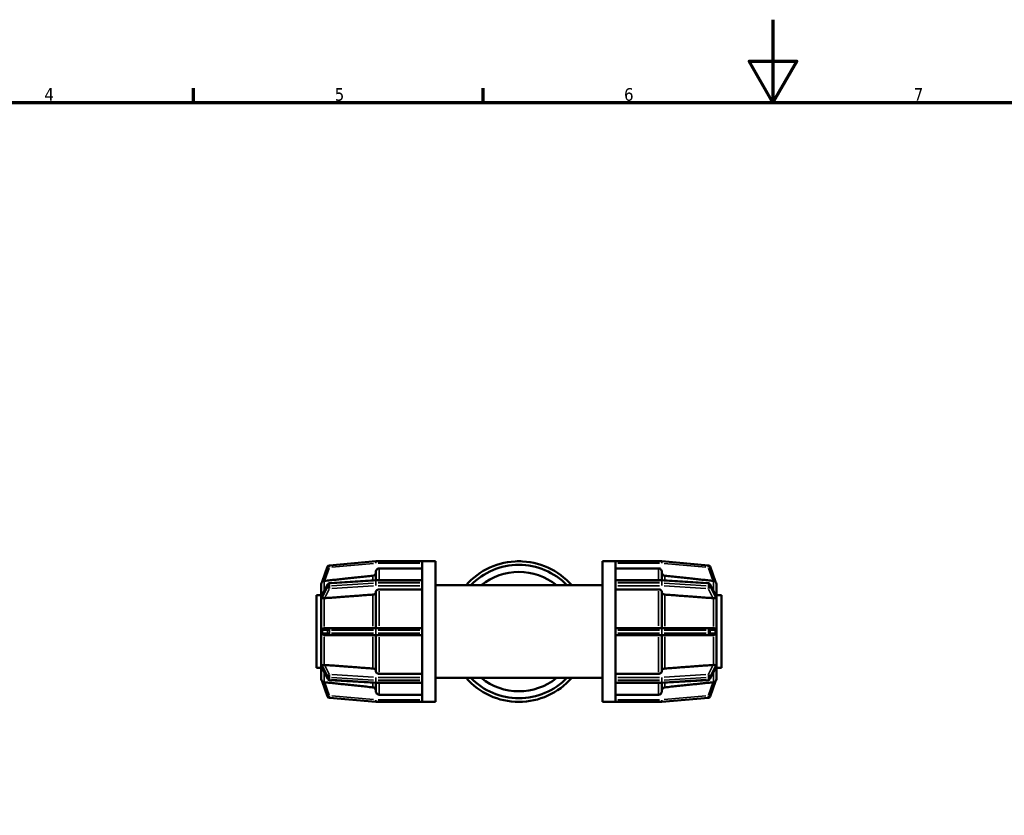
# Model space of a CAD drawing. Header units: millimetres. Extents: x 0 to 903, y -117 to 594.
# Tile 8 of 14: x 238 to 476, y 402 to 594. Entities that reach past the tile are written whole.
import ezdxf

# ---------------------------------------------------------------- set-up
doc = ezdxf.new("R2010")
doc.units = ezdxf.units.MM
for name, color, linetype, lineweight in [('Border (ANSI)', 7, 'Continuous', 70), ('Visible (ANSI)', 7, 'Continuous', 50), ('Visible Narrow (ANSI)', 7, 'Continuous', 35)]:
    doc.layers.add(name, color=color, linetype=linetype, lineweight=lineweight)
doc.styles.add('Note Text (ANSI)', font='tahoma.ttf')

# ---------------------------------------------------------------- blocks, each defined once
blk = doc.blocks.new('Borders Default Border')
at = {"layer": 'Border (ANSI)'}
for p, q in [((280.33, 574), (280.33, 577.45)), ((350.42, 574), (350.42, 577.45))]:
    blk.add_line(p, q, dxfattribs=at)
at = {"layer": 'Border (ANSI)', "flags": 128}
for points in [[(420.5, 594), (420.5, 574), (414.73, 584), (426.27, 584), (420.5, 574)], [(20, 20), (20, 574), (821, 574), (821, 20), (20, 20)]]:
    blk.add_lwpolyline(points, dxfattribs=at)
at = {"layer": 'Border (ANSI)', "char_height": 3.05, "attachment_point": 7, "style": 'Note Text (ANSI)'}
for s, insert in [('4', (244.23, 574.4)), ('5', (314.48, 574.34)), ('6', (384.49, 574.34)), ('7', (454.6, 574.4))]:
    blk.add_mtext(s, dxfattribs=dict(at, insert=insert))

msp = doc.modelspace()

# ---------------------------------------------------------------- linework, layer by layer
at = {"layer": 'Visible (ANSI)'}
for p, q in [((324.41, 462.98), (313.172, 461.997)), ((335.631, 462.982), (324.452, 462.982)), ((335.631, 462.982), (335.631, 462.977)), ((338.831, 462.982), (335.631, 462.982)), ((335.631, 462.977), (335.631, 458.313)), ((338.831, 462.982), (338.831, 428.982)), ((359.031, 462.982), (358.661, 462.982)), ((359.401, 462.982), (359.031, 462.982)), ((379.231, 428.982), (379.231, 462.982)), ((379.231, 462.982), (382.431, 462.982)), ((382.431, 462.977), (382.431, 462.982)), ((393.61, 462.982), (382.431, 462.982)), ((382.431, 458.313), (382.431, 462.977)), ((404.89, 461.997), (393.652, 462.98)), ((312.763, 461.683), (311.415, 457.979)), ((324.431, 458.405), (324.431, 460.457)), ((335.631, 461.259), (325.231, 461.259)), ((392.831, 461.259), (382.431, 461.259)), ((393.631, 460.457), (393.631, 458.405)), ((406.648, 457.979), (405.299, 461.683)), ((311.232, 457.477), (311.231, 457.475)), ((311.231, 457.475), (311.232, 457.475)), ((311.231, 454.71), (311.231, 457.475)), ((311.457, 454.866), (312.787, 457.45)), ((313.184, 457.709), (324.423, 458.404)), ((324.452, 458.405), (335.631, 458.405)), ((335.631, 458.313), (335.631, 458.265)), ((335.631, 458.265), (335.631, 458.003)), ((335.631, 458.003), (335.631, 457.742)), ((335.631, 457.742), (335.631, 457.685)), ((335.631, 457.685), (335.631, 446.427)), ((347.01, 458.003), (346.749, 457.742)), ((347.272, 458.265), (347.01, 458.003)), ((371.052, 458.003), (370.79, 458.265)), ((371.314, 457.742), (371.052, 458.003)), ((382.431, 458.405), (393.61, 458.405)), ((382.431, 458.265), (382.431, 458.313)), ((382.431, 458.003), (382.431, 458.265)), ((382.431, 457.742), (382.431, 458.003)), ((382.431, 457.685), (382.431, 457.742)), ((382.431, 446.427), (382.431, 457.685)), ((393.64, 458.404), (404.878, 457.709)), ((405.275, 457.45), (406.605, 454.866)), ((406.831, 457.475), (406.831, 457.477)), ((406.831, 457.475), (406.831, 457.475)), ((406.831, 457.475), (406.831, 454.71)), ((324.431, 446.832), (324.431, 455.617)), ((335.631, 456.183), (325.231, 456.183)), ((338.831, 457.182), (379.231, 457.182)), ((392.831, 456.183), (382.431, 456.183)), ((393.631, 455.617), (393.631, 446.832)), ((310.031, 454.782), (310.031, 437.182)), ((311.231, 454.782), (310.031, 454.782)), ((311.231, 454.71), (311.232, 454.711)), ((311.231, 454.109), (311.231, 454.71)), ((311.231, 453.508), (311.231, 454.109)), ((311.232, 453.509), (311.231, 453.508)), ((311.231, 453.508), (311.232, 453.508)), ((311.231, 446.832), (311.231, 453.508)), ((406.831, 454.782), (408.031, 454.782)), ((406.831, 454.711), (406.831, 454.71)), ((406.831, 454.71), (406.831, 454.109)), ((406.831, 454.109), (406.831, 453.508)), ((406.831, 453.508), (406.831, 453.509)), ((406.831, 453.508), (406.831, 453.508)), ((406.831, 453.508), (406.831, 446.832)), ((408.031, 437.182), (408.031, 454.782)), ((311.231, 445.982), (311.231, 446.832)), ((311.231, 446.832), (311.232, 446.832)), ((311.231, 445.132), (311.231, 445.982)), ((313.214, 446.832), (312.024, 446.832)), ((324.452, 446.832), (313.214, 446.832)), ((335.631, 446.832), (324.452, 446.832)), ((335.631, 446.427), (335.631, 446.352)), ((335.631, 446.352), (335.631, 445.982)), ((335.631, 445.982), (335.631, 445.612)), ((335.631, 445.612), (335.631, 445.538)), ((335.631, 445.538), (335.631, 434.28)), ((393.61, 446.832), (382.431, 446.832)), ((382.431, 446.352), (382.431, 446.427)), ((382.431, 445.982), (382.431, 446.352)), ((382.431, 445.612), (382.431, 445.982)), ((382.431, 445.538), (382.431, 445.612)), ((382.431, 434.28), (382.431, 445.538)), ((404.848, 446.832), (393.61, 446.832)), ((406.039, 446.832), (404.848, 446.832)), ((406.831, 446.832), (406.831, 445.982)), ((406.831, 446.832), (406.831, 446.832)), ((406.831, 445.982), (406.831, 445.132)), ((311.231, 438.457), (311.231, 445.132)), ((311.232, 445.132), (311.231, 445.132)), ((312.024, 445.132), (313.214, 445.132)), ((313.214, 445.132), (324.452, 445.132)), ((324.431, 436.348), (324.431, 445.132)), ((324.452, 445.132), (335.631, 445.132)), ((382.431, 445.132), (393.61, 445.132)), ((393.61, 445.132), (404.848, 445.132)), ((393.631, 445.132), (393.631, 436.348)), ((404.848, 445.132), (406.039, 445.132)), ((406.831, 445.132), (406.831, 445.132)), ((406.831, 445.132), (406.831, 438.457)), ((311.231, 437.856), (311.231, 438.457)), ((311.232, 438.457), (311.231, 438.457)), ((311.231, 438.457), (311.232, 438.456)), ((406.831, 438.457), (406.831, 437.856)), ((406.831, 438.456), (406.831, 438.457)), ((406.831, 438.457), (406.831, 438.457)), ((311.231, 437.182), (310.031, 437.182)), ((311.231, 437.255), (311.231, 437.856)), ((311.232, 437.254), (311.231, 437.255)), ((311.231, 434.49), (311.231, 437.255)), ((312.787, 434.515), (311.457, 437.098)), ((406.605, 437.098), (405.275, 434.515)), ((406.831, 437.856), (406.831, 437.255)), ((406.831, 437.255), (406.831, 437.254)), ((406.831, 437.255), (406.831, 434.49)), ((406.831, 437.182), (408.031, 437.182)), ((311.232, 434.49), (311.231, 434.49)), ((311.231, 434.49), (311.232, 434.488)), ((311.415, 433.986), (312.763, 430.281)), ((324.423, 433.56), (313.184, 434.255)), ((325.231, 435.781), (335.631, 435.781)), ((335.631, 434.28), (335.631, 434.223)), ((335.631, 434.223), (335.631, 433.962)), ((335.631, 433.962), (335.631, 433.7)), ((335.631, 433.7), (335.631, 433.651)), ((335.631, 433.651), (335.631, 428.988)), ((338.831, 434.782), (379.231, 434.782)), ((346.749, 434.223), (347.01, 433.962)), ((347.01, 433.962), (347.272, 433.7)), ((370.79, 433.7), (371.052, 433.962)), ((371.052, 433.962), (371.314, 434.223)), ((382.431, 435.781), (392.831, 435.781)), ((382.431, 434.223), (382.431, 434.28)), ((382.431, 433.962), (382.431, 434.223)), ((382.431, 433.7), (382.431, 433.962)), ((382.431, 433.651), (382.431, 433.7)), ((382.431, 428.988), (382.431, 433.651)), ((404.878, 434.255), (393.64, 433.56)), ((405.299, 430.281), (406.648, 433.986)), ((406.831, 434.488), (406.831, 434.49)), ((406.831, 434.49), (406.831, 434.49)), ((324.431, 431.507), (324.431, 433.56)), ((335.631, 433.559), (324.452, 433.559)), ((393.61, 433.559), (382.431, 433.559)), ((393.631, 433.56), (393.631, 431.507)), ((313.172, 429.967), (324.41, 428.984)), ((324.452, 428.982), (335.631, 428.982)), ((325.231, 430.706), (335.631, 430.706)), ((335.631, 428.988), (335.631, 428.982)), ((338.831, 428.982), (335.631, 428.982)), ((358.661, 428.982), (359.031, 428.982)), ((359.031, 428.982), (359.401, 428.982)), ((379.231, 428.982), (382.431, 428.982)), ((382.431, 430.706), (392.831, 430.706)), ((382.431, 428.982), (382.431, 428.988)), ((382.431, 428.982), (393.61, 428.982)), ((393.652, 428.984), (404.89, 429.967))]:
    msp.add_line(p, q, dxfattribs=at)
for centre, radius, start, end in [((324.452, 462.502), 0.48, 90, 95), ((359.031, 445.982), 17, 41.21021, 138.78979), ((358.661, 462.502), 0.48, 90, 98.92465), ((359.401, 462.502), 0.48, 81.07535, 90), ((393.61, 462.502), 0.48, 85, 90), ((313.214, 461.519), 0.48, 95, 160), ((359.031, 445.982), 16.15, 43.90768, 136.09232), ((359.031, 445.982), 14.45, 50.81288, 129.18712), ((404.848, 461.519), 0.48, 20, 85), ((312.031, 457.475), 0.8, 140, 180), ((313.214, 457.23), 0.48, 93.54002, 152.76369), ((324.452, 457.925), 0.48, 90, 93.54002), ((347.088, 457.402), 0.48, 135, 143.92465), ((347.611, 457.925), 0.48, 126.07535, 135), ((370.451, 457.925), 0.48, 45, 53.92465), ((370.974, 457.402), 0.48, 36.07535, 45), ((393.61, 457.925), 0.48, 86.45998, 90), ((404.848, 457.23), 0.48, 27.23631, 86.45998), ((406.031, 457.475), 0.8, 0, 40), ((312.031, 434.49), 0.8, 180, 220), ((313.214, 434.735), 0.48, 207.23631, 266.45998), ((359.031, 445.982), 17, 221.21021, 318.78979), ((347.088, 434.563), 0.48, 216.07535, 225), ((347.611, 434.039), 0.48, 225, 233.92465), ((359.031, 445.982), 16.15, 223.90768, 316.09232), ((359.031, 445.982), 14.45, 230.81288, 309.18712), ((370.451, 434.039), 0.48, 306.07535, 315), ((370.974, 434.563), 0.48, 315, 323.92465), ((404.848, 434.735), 0.48, 273.54002, 332.76369), ((406.031, 434.49), 0.8, 320, 0), ((324.452, 434.039), 0.48, 266.45998, 270), ((393.61, 434.039), 0.48, 270, 273.54002), ((313.214, 430.446), 0.48, 200, 265), ((324.452, 429.462), 0.48, 265, 270), ((358.661, 429.462), 0.48, 261.07535, 270), ((359.401, 429.462), 0.48, 270, 278.92465), ((393.61, 429.462), 0.48, 270, 275), ((404.848, 430.446), 0.48, 275, 340)]:
    msp.add_arc(centre, radius, start, end, dxfattribs=at)
for points, knots in [([(324.431, 460.277), (324.431, 460.178), (324.408, 460.062), (324.332, 459.879), (324.267, 459.78), (324.127, 459.641), (324.028, 459.575), (323.871, 459.509), (323.791, 459.488), (323.715, 459.48)], [0.11857691, 0.11857691, 0.11857691, 0.11857691, 0.14826663, 0.14826663, 0.17793162, 0.17793162, 0.20756266, 0.20756266, 0.2291102, 0.2291102, 0.2291102, 0.2291102]), ([(325.231, 461.259), (325.133, 461.259), (325.016, 461.236), (324.834, 461.16), (324.736, 461.094), (324.596, 460.954), (324.53, 460.856), (324.454, 460.673), (324.431, 460.556), (324.431, 460.457)], [0, 0, 0, 0, 0.02960414, 0.02960414, 0.05923169, 0.05923169, 0.08888924, 0.08888924, 0.1185745, 0.1185745, 0.1185745, 0.1185745]), ([(393.631, 460.457), (393.631, 460.556), (393.608, 460.673), (393.532, 460.856), (393.467, 460.954), (393.327, 461.094), (393.228, 461.16), (393.046, 461.236), (392.93, 461.259), (392.831, 461.259)], [-0.1185745, -0.1185745, -0.1185745, -0.1185745, -0.08888924, -0.08888924, -0.05923169, -0.05923169, -0.02960414, -0.02960414, 0, 0, 0, 0]), ([(394.348, 459.48), (394.271, 459.488), (394.192, 459.509), (394.034, 459.575), (393.936, 459.641), (393.796, 459.78), (393.73, 459.879), (393.654, 460.062), (393.631, 460.178), (393.631, 460.277)], [0.24521743, 0.24521743, 0.24521743, 0.24521743, 0.26676497, 0.26676497, 0.29639601, 0.29639601, 0.326061, 0.326061, 0.35575071, 0.35575071, 0.35575071, 0.35575071]), ([(311.948, 458.241), (311.886, 458.235), (311.826, 458.223), (311.681, 458.177), (311.607, 458.136), (311.507, 458.066), (311.474, 458.037), (311.44, 458.004), (311.429, 457.992), (311.417, 457.98), (311.415, 457.978), (311.415, 457.979), (311.415, 457.979), (311.415, 457.979)], [-0.20042438, -0.20042438, -0.20042438, -0.20042438, -0.18055398, -0.18055398, -0.14807106, -0.14807106, -0.12372799, -0.12372799, -0.11030355, -0.11030355, -0.10008257, -0.10008257, -0.0994134, -0.0994134, -0.0994134, -0.0994134]), ([(312.024, 458.249), (312.022, 458.249), (312.021, 458.249), (312.02, 458.248), (311.996, 458.246), (311.972, 458.243), (311.948, 458.241)], [0.3055105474, 0.3055105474, 0.3055105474, 0.3055105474, 0.3059391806, 0.3059391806, 0.3059391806, 0.31303168, 0.31303168, 0.31303168, 0.31303168]), ([(406.115, 458.241), (406.091, 458.243), (406.066, 458.246), (406.043, 458.248), (406.041, 458.249), (406.04, 458.249), (406.039, 458.249)], [0.2988466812, 0.2988466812, 0.2988466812, 0.2988466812, 0.3059391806, 0.3059391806, 0.3059391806, 0.3063678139, 0.3063678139, 0.3063678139, 0.3063678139]), ([(406.648, 457.979), (406.648, 457.978), (406.648, 457.978), (406.646, 457.979), (406.642, 457.984), (406.619, 458.007), (406.596, 458.03), (406.525, 458.09), (406.465, 458.133), (406.321, 458.199), (406.246, 458.222), (406.149, 458.237), (406.132, 458.239), (406.115, 458.241)], [-0.230975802, -0.230975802, -0.230975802, -0.230975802, -0.227852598, -0.227852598, -0.217058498, -0.217058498, -0.200028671, -0.200028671, -0.17515963, -0.17515963, -0.153885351, -0.153885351, -0.149339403, -0.149339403, -0.149339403, -0.149339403]), ([(324.431, 455.489), (324.431, 455.419), (324.408, 455.337), (324.332, 455.208), (324.267, 455.138), (324.127, 455.039), (324.028, 454.993), (323.871, 454.946), (323.791, 454.931), (323.715, 454.926)], [0.11857691, 0.11857691, 0.11857691, 0.11857691, 0.14826663, 0.14826663, 0.17793162, 0.17793162, 0.20756266, 0.20756266, 0.2291102, 0.2291102, 0.2291102, 0.2291102]), ([(325.231, 456.183), (325.133, 456.183), (325.016, 456.167), (324.834, 456.113), (324.736, 456.067), (324.596, 455.968), (324.53, 455.898), (324.454, 455.769), (324.431, 455.687), (324.431, 455.617)], [0, 0, 0, 0, 0.02960414, 0.02960414, 0.05923169, 0.05923169, 0.08888924, 0.08888924, 0.1185745, 0.1185745, 0.1185745, 0.1185745]), ([(393.631, 455.617), (393.631, 455.687), (393.608, 455.769), (393.532, 455.898), (393.467, 455.968), (393.327, 456.067), (393.228, 456.113), (393.046, 456.167), (392.93, 456.183), (392.831, 456.183)], [-0.1185745, -0.1185745, -0.1185745, -0.1185745, -0.08888924, -0.08888924, -0.05923169, -0.05923169, -0.02960414, -0.02960414, 0, 0, 0, 0]), ([(394.348, 454.926), (394.271, 454.931), (394.192, 454.946), (394.034, 454.993), (393.936, 455.039), (393.796, 455.138), (393.73, 455.208), (393.654, 455.337), (393.631, 455.419), (393.631, 455.489)], [0.24521743, 0.24521743, 0.24521743, 0.24521743, 0.26676497, 0.26676497, 0.29639601, 0.29639601, 0.326061, 0.326061, 0.35575071, 0.35575071, 0.35575071, 0.35575071]), ([(311.948, 454.053), (311.918, 454.054), (311.888, 454.055), (311.779, 454.061), (311.705, 454.068), (311.557, 454.088), (311.497, 454.101), (311.447, 454.129), (311.43, 454.142), (311.417, 454.174), (311.414, 454.187), (311.415, 454.203), (311.415, 454.203), (311.415, 454.203)], [-0.19872966, -0.19872966, -0.19872966, -0.19872966, -0.18835482, -0.18835482, -0.15894177, -0.15894177, -0.11994556, -0.11994556, -0.10468987, -0.10468987, -0.097191, -0.097191, -0.09696709, -0.09696709, -0.09696709, -0.09696709]), ([(311.415, 454.727), (311.415, 454.729), (311.415, 454.731), (311.415, 454.748), (311.418, 454.764), (311.431, 454.809), (311.443, 454.838), (311.457, 454.866)], [-0.103396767, -0.103396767, -0.103396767, -0.103396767, -0.102098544, -0.102098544, -0.093030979, -0.093030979, -0.079455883, -0.079455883, -0.079455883, -0.079455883]), ([(311.415, 454.203), (311.417, 454.298), (311.418, 454.388), (311.418, 454.472), (311.418, 454.557), (311.417, 454.642), (311.415, 454.727)], [-0.035846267, -0.035846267, -0.035846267, -0.035846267, 0, 0, 0, 0.035846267, 0.035846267, 0.035846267, 0.035846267]), ([(312.024, 454.055), (312.022, 454.055), (312.021, 454.055), (312.02, 454.055), (311.996, 454.053), (311.972, 454.052), (311.948, 454.053)], [0.3055105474, 0.3055105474, 0.3055105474, 0.3055105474, 0.3059391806, 0.3059391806, 0.3059391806, 0.31303168, 0.31303168, 0.31303168, 0.31303168]), ([(406.115, 454.053), (406.091, 454.052), (406.066, 454.053), (406.043, 454.055), (406.041, 454.055), (406.04, 454.055), (406.039, 454.055)], [0.2988466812, 0.2988466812, 0.2988466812, 0.2988466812, 0.3059391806, 0.3059391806, 0.3059391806, 0.3063678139, 0.3063678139, 0.3063678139, 0.3063678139]), ([(406.648, 454.203), (406.648, 454.201), (406.648, 454.199), (406.647, 454.182), (406.645, 454.169), (406.63, 454.139), (406.612, 454.126), (406.553, 454.098), (406.49, 454.085), (406.345, 454.067), (406.28, 454.061), (406.178, 454.055), (406.147, 454.054), (406.115, 454.053)], [-0.103396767, -0.103396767, -0.103396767, -0.103396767, -0.102098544, -0.102098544, -0.093030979, -0.093030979, -0.075568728, -0.075568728, -0.041138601, -0.041138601, -0.018308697, -0.018308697, -0.008453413, -0.008453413, -0.008453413, -0.008453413]), ([(406.605, 454.866), (406.618, 454.84), (406.634, 454.806), (406.646, 454.757), (406.648, 454.742), (406.648, 454.727), (406.648, 454.727), (406.648, 454.727)], [-0.118815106, -0.118815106, -0.118815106, -0.118815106, -0.104689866, -0.104689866, -0.097191, -0.097191, -0.096967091, -0.096967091, -0.096967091, -0.096967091]), ([(406.648, 454.727), (406.645, 454.642), (406.644, 454.557), (406.644, 454.472), (406.644, 454.388), (406.645, 454.298), (406.648, 454.203)], [-0.035846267, -0.035846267, -0.035846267, -0.035846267, 0, 0, 0, 0.035846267, 0.035846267, 0.035846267, 0.035846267]), ([(311.415, 446.352), (311.415, 446.354), (311.415, 446.356), (311.415, 446.383), (311.418, 446.406), (311.435, 446.466), (311.452, 446.501), (311.509, 446.589), (311.567, 446.653), (311.711, 446.753), (311.787, 446.79), (311.895, 446.819), (311.921, 446.824), (311.948, 446.827)], [-0.100492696, -0.100492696, -0.100492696, -0.100492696, -0.09965402, -0.09965402, -0.089844, -0.089844, -0.073745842, -0.073745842, -0.042495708, -0.042495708, -0.016531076, -0.016531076, -0.008430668, -0.008430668, -0.008430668, -0.008430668]), ([(311.415, 445.612), (311.417, 445.739), (311.418, 445.863), (311.418, 445.982), (311.418, 446.102), (311.417, 446.226), (311.415, 446.352)], [-0.035846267, -0.035846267, -0.035846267, -0.035846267, 0, 0, 0, 0.035846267, 0.035846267, 0.035846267, 0.035846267]), ([(311.948, 445.137), (311.886, 445.145), (311.826, 445.163), (311.681, 445.226), (311.607, 445.28), (311.507, 445.38), (311.474, 445.424), (311.44, 445.49), (311.429, 445.516), (311.417, 445.565), (311.415, 445.586), (311.415, 445.609), (311.415, 445.611), (311.415, 445.612)], [-0.20042438, -0.20042438, -0.20042438, -0.20042438, -0.18055398, -0.18055398, -0.14807106, -0.14807106, -0.12372799, -0.12372799, -0.11030355, -0.11030355, -0.10008257, -0.10008257, -0.0994134, -0.0994134, -0.0994134, -0.0994134]), ([(311.948, 446.827), (311.972, 446.831), (311.996, 446.832), (312.02, 446.832), (312.021, 446.832), (312.022, 446.832), (312.024, 446.832)], [0.2988466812, 0.2988466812, 0.2988466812, 0.2988466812, 0.3059391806, 0.3059391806, 0.3059391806, 0.3063678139, 0.3063678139, 0.3063678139, 0.3063678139]), ([(406.039, 446.832), (406.04, 446.832), (406.041, 446.832), (406.043, 446.832), (406.066, 446.832), (406.091, 446.831), (406.115, 446.827)], [0.3055105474, 0.3055105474, 0.3055105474, 0.3055105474, 0.3059391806, 0.3059391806, 0.3059391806, 0.31303168, 0.31303168, 0.31303168, 0.31303168]), ([(406.115, 446.827), (406.177, 446.819), (406.236, 446.802), (406.381, 446.739), (406.456, 446.684), (406.555, 446.585), (406.588, 446.54), (406.623, 446.474), (406.633, 446.448), (406.645, 446.4), (406.648, 446.379), (406.648, 446.355), (406.648, 446.354), (406.648, 446.352)], [-0.20042438, -0.20042438, -0.20042438, -0.20042438, -0.18055398, -0.18055398, -0.14807106, -0.14807106, -0.12372799, -0.12372799, -0.11030355, -0.11030355, -0.10008257, -0.10008257, -0.0994134, -0.0994134, -0.0994134, -0.0994134]), ([(406.648, 445.612), (406.648, 445.61), (406.648, 445.608), (406.648, 445.582), (406.644, 445.559), (406.628, 445.499), (406.61, 445.464), (406.554, 445.375), (406.496, 445.312), (406.351, 445.211), (406.275, 445.175), (406.168, 445.146), (406.141, 445.141), (406.115, 445.137)], [-0.100492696, -0.100492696, -0.100492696, -0.100492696, -0.09965402, -0.09965402, -0.089844, -0.089844, -0.073745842, -0.073745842, -0.042495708, -0.042495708, -0.016531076, -0.016531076, -0.008430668, -0.008430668, -0.008430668, -0.008430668]), ([(406.648, 446.352), (406.645, 446.226), (406.644, 446.102), (406.644, 445.982), (406.644, 445.863), (406.645, 445.739), (406.648, 445.612)], [0.683582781, 0.683582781, 0.683582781, 0.683582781, 0.719429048, 0.719429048, 0.719429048, 0.755275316, 0.755275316, 0.755275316, 0.755275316]), ([(312.024, 445.132), (312.022, 445.132), (312.021, 445.132), (312.02, 445.132), (311.996, 445.133), (311.972, 445.134), (311.948, 445.137)], [0.3055105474, 0.3055105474, 0.3055105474, 0.3055105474, 0.3059391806, 0.3059391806, 0.3059391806, 0.31303168, 0.31303168, 0.31303168, 0.31303168]), ([(406.115, 445.137), (406.091, 445.134), (406.066, 445.133), (406.043, 445.132), (406.041, 445.132), (406.04, 445.132), (406.039, 445.132)], [0.2988466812, 0.2988466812, 0.2988466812, 0.2988466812, 0.3059391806, 0.3059391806, 0.3059391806, 0.3063678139, 0.3063678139, 0.3063678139, 0.3063678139]), ([(311.457, 437.098), (311.444, 437.125), (311.429, 437.159), (311.417, 437.208), (311.414, 437.223), (311.415, 437.237), (311.415, 437.238), (311.415, 437.238)], [-0.118815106, -0.118815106, -0.118815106, -0.118815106, -0.104689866, -0.104689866, -0.097191, -0.097191, -0.096967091, -0.096967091, -0.096967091, -0.096967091]), ([(311.415, 437.761), (311.415, 437.763), (311.415, 437.766), (311.415, 437.783), (311.418, 437.795), (311.433, 437.826), (311.45, 437.839), (311.51, 437.867), (311.573, 437.879), (311.717, 437.897), (311.782, 437.903), (311.884, 437.909), (311.916, 437.911), (311.948, 437.912)], [-0.103396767, -0.103396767, -0.103396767, -0.103396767, -0.102098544, -0.102098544, -0.093030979, -0.093030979, -0.075568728, -0.075568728, -0.041138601, -0.041138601, -0.018308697, -0.018308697, -0.008453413, -0.008453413, -0.008453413, -0.008453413]), ([(311.415, 437.238), (311.417, 437.322), (311.418, 437.408), (311.418, 437.492), (311.418, 437.577), (311.417, 437.667), (311.415, 437.761)], [-0.035846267, -0.035846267, -0.035846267, -0.035846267, 0, 0, 0, 0.035846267, 0.035846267, 0.035846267, 0.035846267]), ([(311.948, 437.912), (311.972, 437.912), (311.996, 437.912), (312.02, 437.91), (312.021, 437.91), (312.022, 437.91), (312.024, 437.91)], [0.2988466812, 0.2988466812, 0.2988466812, 0.2988466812, 0.3059391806, 0.3059391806, 0.3059391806, 0.3063678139, 0.3063678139, 0.3063678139, 0.3063678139]), ([(323.715, 437.039), (323.791, 437.033), (323.871, 437.018), (324.028, 436.972), (324.127, 436.926), (324.267, 436.827), (324.332, 436.757), (324.408, 436.628), (324.431, 436.545), (324.431, 436.475)], [0.24521743, 0.24521743, 0.24521743, 0.24521743, 0.26676497, 0.26676497, 0.29639601, 0.29639601, 0.326061, 0.326061, 0.35575071, 0.35575071, 0.35575071, 0.35575071]), ([(324.431, 436.348), (324.431, 436.278), (324.454, 436.196), (324.53, 436.066), (324.596, 435.997), (324.736, 435.898), (324.834, 435.851), (325.016, 435.798), (325.133, 435.781), (325.231, 435.781)], [-0.1185745, -0.1185745, -0.1185745, -0.1185745, -0.08888924, -0.08888924, -0.05923169, -0.05923169, -0.02960414, -0.02960414, 0, 0, 0, 0]), ([(392.831, 435.781), (392.93, 435.781), (393.046, 435.798), (393.228, 435.851), (393.327, 435.898), (393.467, 435.997), (393.532, 436.066), (393.608, 436.196), (393.631, 436.278), (393.631, 436.348)], [0, 0, 0, 0, 0.02960414, 0.02960414, 0.05923169, 0.05923169, 0.08888924, 0.08888924, 0.1185745, 0.1185745, 0.1185745, 0.1185745]), ([(393.631, 436.475), (393.631, 436.545), (393.654, 436.628), (393.73, 436.757), (393.796, 436.827), (393.936, 436.926), (394.034, 436.972), (394.192, 437.018), (394.271, 437.033), (394.348, 437.039)], [0.11857691, 0.11857691, 0.11857691, 0.11857691, 0.14826663, 0.14826663, 0.17793162, 0.17793162, 0.20756266, 0.20756266, 0.2291102, 0.2291102, 0.2291102, 0.2291102]), ([(406.039, 437.91), (406.04, 437.91), (406.041, 437.91), (406.043, 437.91), (406.066, 437.912), (406.091, 437.912), (406.115, 437.912)], [0.3055105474, 0.3055105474, 0.3055105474, 0.3055105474, 0.3059391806, 0.3059391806, 0.3059391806, 0.31303168, 0.31303168, 0.31303168, 0.31303168]), ([(406.115, 437.912), (406.145, 437.911), (406.174, 437.91), (406.284, 437.903), (406.358, 437.896), (406.506, 437.877), (406.566, 437.863), (406.616, 437.835), (406.633, 437.823), (406.646, 437.79), (406.648, 437.778), (406.648, 437.762), (406.648, 437.762), (406.648, 437.761)], [-0.19872966, -0.19872966, -0.19872966, -0.19872966, -0.18835482, -0.18835482, -0.15894177, -0.15894177, -0.11994556, -0.11994556, -0.10468987, -0.10468987, -0.097191, -0.097191, -0.09696709, -0.09696709, -0.09696709, -0.09696709]), ([(406.648, 437.238), (406.648, 437.236), (406.648, 437.234), (406.647, 437.217), (406.645, 437.201), (406.632, 437.156), (406.619, 437.127), (406.605, 437.098)], [-0.103396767, -0.103396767, -0.103396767, -0.103396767, -0.102098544, -0.102098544, -0.093030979, -0.093030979, -0.079455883, -0.079455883, -0.079455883, -0.079455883]), ([(406.648, 437.761), (406.645, 437.667), (406.644, 437.577), (406.644, 437.492), (406.644, 437.408), (406.645, 437.322), (406.648, 437.238)], [-0.035846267, -0.035846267, -0.035846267, -0.035846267, 0, 0, 0, 0.035846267, 0.035846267, 0.035846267, 0.035846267]), ([(311.415, 433.986), (311.415, 433.986), (311.415, 433.986), (311.416, 433.985), (311.421, 433.981), (311.443, 433.958), (311.466, 433.935), (311.537, 433.875), (311.598, 433.832), (311.742, 433.766), (311.816, 433.742), (311.913, 433.727), (311.93, 433.725), (311.948, 433.723)], [-0.230975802, -0.230975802, -0.230975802, -0.230975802, -0.227852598, -0.227852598, -0.217058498, -0.217058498, -0.200028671, -0.200028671, -0.17515963, -0.17515963, -0.153885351, -0.153885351, -0.149339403, -0.149339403, -0.149339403, -0.149339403]), ([(311.948, 433.723), (311.972, 433.721), (311.996, 433.719), (312.02, 433.716), (312.021, 433.716), (312.022, 433.716), (312.024, 433.716)], [0.2988466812, 0.2988466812, 0.2988466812, 0.2988466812, 0.3059391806, 0.3059391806, 0.3059391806, 0.3063678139, 0.3063678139, 0.3063678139, 0.3063678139]), ([(406.039, 433.716), (406.04, 433.716), (406.041, 433.716), (406.043, 433.716), (406.066, 433.719), (406.091, 433.721), (406.115, 433.723)], [0.3055105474, 0.3055105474, 0.3055105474, 0.3055105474, 0.3059391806, 0.3059391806, 0.3059391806, 0.31303168, 0.31303168, 0.31303168, 0.31303168]), ([(406.115, 433.723), (406.177, 433.729), (406.236, 433.742), (406.381, 433.788), (406.456, 433.828), (406.555, 433.898), (406.588, 433.928), (406.623, 433.961), (406.633, 433.972), (406.645, 433.984), (406.648, 433.987), (406.648, 433.986), (406.648, 433.986), (406.648, 433.986)], [-0.20042438, -0.20042438, -0.20042438, -0.20042438, -0.18055398, -0.18055398, -0.14807106, -0.14807106, -0.12372799, -0.12372799, -0.11030355, -0.11030355, -0.10008257, -0.10008257, -0.0994134, -0.0994134, -0.0994134, -0.0994134]), ([(323.715, 432.484), (323.791, 432.476), (323.871, 432.455), (324.028, 432.39), (324.127, 432.324), (324.267, 432.184), (324.332, 432.086), (324.408, 431.903), (324.431, 431.786), (324.431, 431.687)], [0.24521743, 0.24521743, 0.24521743, 0.24521743, 0.26676497, 0.26676497, 0.29639601, 0.29639601, 0.326061, 0.326061, 0.35575071, 0.35575071, 0.35575071, 0.35575071]), ([(324.431, 431.507), (324.431, 431.408), (324.454, 431.292), (324.53, 431.109), (324.596, 431.01), (324.736, 430.871), (324.834, 430.805), (325.016, 430.729), (325.133, 430.706), (325.231, 430.706)], [-0.1185745, -0.1185745, -0.1185745, -0.1185745, -0.08888924, -0.08888924, -0.05923169, -0.05923169, -0.02960414, -0.02960414, 0, 0, 0, 0]), ([(392.831, 430.706), (392.93, 430.706), (393.046, 430.729), (393.228, 430.805), (393.327, 430.871), (393.467, 431.01), (393.532, 431.109), (393.608, 431.292), (393.631, 431.408), (393.631, 431.507)], [0, 0, 0, 0, 0.02960414, 0.02960414, 0.05923169, 0.05923169, 0.08888924, 0.08888924, 0.1185745, 0.1185745, 0.1185745, 0.1185745]), ([(393.631, 431.687), (393.631, 431.786), (393.654, 431.903), (393.73, 432.086), (393.796, 432.184), (393.936, 432.324), (394.034, 432.39), (394.192, 432.455), (394.271, 432.476), (394.348, 432.484)], [0.11857691, 0.11857691, 0.11857691, 0.11857691, 0.14826663, 0.14826663, 0.17793162, 0.17793162, 0.20756266, 0.20756266, 0.2291102, 0.2291102, 0.2291102, 0.2291102])]:
    msp.add_open_spline(points, degree=3, knots=knots, dxfattribs=at)
for points in [[(311.232, 457.477), (311.232, 457.476), (311.232, 457.475), (311.232, 457.475)], [(406.831, 457.475), (406.831, 457.475), (406.831, 457.476), (406.831, 457.477)], [(311.232, 454.711), (311.231, 454.504), (311.231, 454.298), (311.231, 454.109)], [(311.231, 454.109), (311.231, 453.919), (311.231, 453.712), (311.232, 453.509)], [(311.232, 453.509), (311.232, 453.508), (311.232, 453.508), (311.232, 453.508)], [(406.831, 454.109), (406.831, 454.298), (406.832, 454.504), (406.831, 454.711)], [(406.831, 453.509), (406.832, 453.712), (406.831, 453.919), (406.831, 454.109)], [(406.831, 453.508), (406.831, 453.508), (406.831, 453.508), (406.831, 453.509)], [(311.232, 446.832), (311.231, 446.543), (311.231, 446.251), (311.231, 445.982)], [(311.231, 445.982), (311.231, 445.714), (311.231, 445.422), (311.232, 445.132)], [(406.831, 445.982), (406.831, 446.251), (406.832, 446.543), (406.831, 446.832)], [(406.831, 445.132), (406.832, 445.422), (406.831, 445.714), (406.831, 445.982)], [(311.232, 438.456), (311.231, 438.253), (311.231, 438.046), (311.231, 437.856)], [(311.232, 438.457), (311.232, 438.457), (311.232, 438.456), (311.232, 438.456)], [(406.831, 438.456), (406.831, 438.456), (406.831, 438.457), (406.831, 438.457)], [(406.831, 437.856), (406.831, 438.046), (406.832, 438.253), (406.831, 438.456)], [(311.231, 437.856), (311.231, 437.666), (311.231, 437.46), (311.232, 437.254)], [(406.831, 437.254), (406.832, 437.46), (406.831, 437.666), (406.831, 437.856)], [(311.232, 434.49), (311.232, 434.489), (311.232, 434.489), (311.232, 434.488)], [(406.831, 434.488), (406.831, 434.489), (406.831, 434.489), (406.831, 434.49)]]:
    msp.add_open_spline(points, degree=3, dxfattribs=at)
for points, weights in [([(323.715, 459.48), (317.59, 458.835), (312.024, 458.249)], [1, 1.00114715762, 1.0000158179]), ([(406.039, 458.249), (400.473, 458.835), (394.348, 459.48)], [1.0000158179, 1.00114715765, 1]), ([(323.715, 454.926), (317.59, 454.47), (312.024, 454.055)], [1, 1.00114715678, 1.00001581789]), ([(406.039, 454.055), (400.473, 454.47), (394.348, 454.926)], [1.00001581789, 1.00114715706, 1]), ([(312.024, 437.91), (317.59, 437.495), (323.715, 437.039)], [1.00001581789, 1.00114715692, 1]), ([(394.348, 437.039), (400.473, 437.495), (406.039, 437.91)], [1, 1.00114715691, 1.00001581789]), ([(312.024, 433.716), (317.59, 433.129), (323.715, 432.484)], [1.0000158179, 1.00114715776, 1]), ([(394.348, 432.484), (400.473, 433.129), (406.039, 433.716)], [1, 1.00114715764, 1.0000158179])]:
    msp.add_rational_spline(points, weights, degree=2, dxfattribs=at)
at = {"layer": 'Visible Narrow (ANSI)'}
for p, q in [((313.776, 461.568), (323.89, 462.453)), ((324.449, 462.54), (324.41, 462.979)), ((324.452, 462.981), (324.452, 462.54)), ((325.011, 462.502), (335.072, 462.502)), ((382.99, 462.502), (393.051, 462.502)), ((393.61, 462.54), (393.61, 462.981)), ((393.652, 462.979), (393.614, 462.54)), ((394.172, 462.453), (404.286, 461.568)), ((312.083, 458.412), (313.155, 461.356)), ((313.179, 461.532), (312.764, 461.683)), ((313.172, 461.996), (313.211, 461.557)), ((325.231, 461.228), (325.231, 458.654)), ((392.831, 458.654), (392.831, 461.228)), ((404.852, 461.557), (404.89, 461.996)), ((405.298, 461.683), (404.884, 461.532)), ((404.908, 461.356), (405.979, 458.412)), ((311.948, 458.212), (311.948, 456.026)), ((313.172, 457.071), (313.172, 457.542)), ((313.734, 457.603), (323.848, 458.229)), ((323.848, 457.705), (313.734, 457.08)), ((323.715, 458.455), (323.715, 459.463)), ((324.41, 458.237), (324.41, 457.766)), ((324.452, 458.405), (324.452, 458.278)), ((324.452, 457.768), (324.452, 458.239)), ((324.452, 457.714), (324.452, 457.09)), ((325.011, 458.265), (335.072, 458.265)), ((335.072, 457.742), (325.011, 457.742)), ((382.99, 458.265), (393.051, 458.265)), ((393.051, 457.742), (382.99, 457.742)), ((393.61, 458.278), (393.61, 458.405)), ((393.61, 458.239), (393.61, 457.768)), ((393.61, 457.09), (393.61, 457.714)), ((393.652, 457.766), (393.652, 458.237)), ((394.214, 458.229), (404.328, 457.603)), ((404.328, 457.08), (394.214, 457.705)), ((394.348, 459.463), (394.348, 458.455)), ((404.89, 457.542), (404.89, 457.071)), ((406.115, 456.026), (406.115, 458.212)), ((311.482, 454.858), (312.696, 457.215)), ((312.696, 456.692), (311.482, 454.334)), ((312.083, 454.171), (313.155, 456.252)), ((312.763, 457.32), (312.763, 456.849)), ((313.776, 456.402), (323.89, 457.028)), ((325.011, 457.063), (335.072, 457.063)), ((325.231, 455.793), (325.231, 447.347)), ((382.99, 457.063), (393.051, 457.063)), ((392.831, 447.347), (392.831, 455.793)), ((394.172, 457.028), (404.286, 456.402)), ((404.908, 456.252), (405.979, 454.171)), ((405.299, 456.849), (405.299, 457.32)), ((405.367, 457.215), (406.58, 454.858)), ((406.58, 454.334), (405.367, 456.692)), ((311.948, 453.749), (311.948, 447.224)), ((323.715, 447.277), (323.715, 454.586)), ((394.348, 454.586), (394.348, 447.277)), ((406.115, 447.224), (406.115, 453.749)), ((311.482, 446.352), (312.696, 446.352)), ((312.696, 445.612), (311.482, 445.612)), ((312.763, 446.315), (312.763, 445.649)), ((313.145, 446.352), (312.773, 446.352)), ((312.773, 445.612), (313.145, 445.612)), ((313.172, 445.649), (313.172, 446.315)), ((313.734, 446.352), (323.848, 446.352)), ((323.848, 445.612), (313.734, 445.612)), ((324.41, 446.315), (324.41, 445.649)), ((324.45, 446.352), (324.412, 446.352)), ((324.412, 445.612), (324.45, 445.612)), ((324.452, 446.831), (324.452, 446.39)), ((324.452, 445.649), (324.452, 446.315)), ((324.452, 445.575), (324.452, 445.134)), ((325.011, 446.352), (335.072, 446.352)), ((335.072, 445.612), (325.011, 445.612)), ((382.99, 446.352), (393.051, 446.352)), ((393.051, 445.612), (382.99, 445.612)), ((393.61, 446.39), (393.61, 446.831)), ((393.61, 446.315), (393.61, 445.649)), ((393.61, 445.134), (393.61, 445.575)), ((393.65, 446.352), (393.612, 446.352)), ((393.612, 445.612), (393.65, 445.612)), ((393.652, 445.649), (393.652, 446.315)), ((394.214, 446.352), (404.328, 446.352)), ((404.328, 445.612), (394.214, 445.612)), ((404.89, 446.315), (404.89, 445.649)), ((405.289, 446.352), (404.917, 446.352)), ((404.917, 445.612), (405.289, 445.612)), ((405.299, 445.649), (405.299, 446.315)), ((405.367, 446.352), (406.58, 446.352)), ((406.58, 445.612), (405.367, 445.612)), ((311.948, 444.741), (311.948, 438.216)), ((323.715, 437.378), (323.715, 444.688)), ((325.231, 444.618), (325.231, 436.171)), ((392.831, 436.171), (392.831, 444.618)), ((394.348, 444.688), (394.348, 437.378)), ((406.115, 438.216), (406.115, 444.741)), ((311.482, 437.63), (312.696, 435.273)), ((312.696, 434.749), (311.482, 437.107)), ((313.155, 435.713), (312.083, 437.794)), ((405.979, 437.794), (404.908, 435.713)), ((405.367, 435.273), (406.58, 437.63)), ((406.58, 437.107), (405.367, 434.749)), ((311.948, 435.939), (311.948, 433.753)), ((312.763, 435.116), (312.763, 434.645)), ((313.172, 434.423), (313.172, 434.893)), ((313.734, 434.885), (323.848, 434.259)), ((323.848, 433.736), (313.734, 434.362)), ((323.89, 434.937), (313.776, 435.562)), ((324.41, 434.198), (324.41, 433.727)), ((324.452, 434.874), (324.452, 434.251)), ((324.452, 433.726), (324.452, 434.197)), ((324.452, 433.687), (324.452, 433.56)), ((335.072, 434.902), (325.011, 434.902)), ((325.011, 434.223), (335.072, 434.223)), ((335.072, 433.7), (325.011, 433.7)), ((393.051, 434.902), (382.99, 434.902)), ((382.99, 434.223), (393.051, 434.223)), ((393.051, 433.7), (382.99, 433.7)), ((393.61, 434.251), (393.61, 434.874)), ((393.61, 434.197), (393.61, 433.726)), ((393.61, 433.56), (393.61, 433.687)), ((393.652, 433.727), (393.652, 434.198)), ((404.286, 435.562), (394.172, 434.937)), ((394.214, 434.259), (404.328, 434.885)), ((404.328, 434.362), (394.214, 433.736)), ((404.89, 434.893), (404.89, 434.423)), ((405.299, 434.645), (405.299, 435.116)), ((406.115, 433.753), (406.115, 435.939)), ((313.155, 430.609), (312.083, 433.552)), ((323.715, 432.501), (323.715, 433.51)), ((325.231, 433.311), (325.231, 430.736)), ((392.831, 430.736), (392.831, 433.311)), ((394.348, 433.51), (394.348, 432.501)), ((405.979, 433.552), (404.908, 430.609)), ((312.764, 430.282), (313.179, 430.433)), ((313.211, 430.408), (313.172, 429.969)), ((323.89, 429.511), (313.776, 430.396)), ((324.41, 428.986), (324.449, 429.425)), ((324.452, 429.425), (324.452, 428.984)), ((335.072, 429.462), (325.011, 429.462)), ((393.051, 429.462), (382.99, 429.462)), ((393.61, 428.984), (393.61, 429.425)), ((393.614, 429.425), (393.652, 428.986)), ((404.286, 430.396), (394.172, 429.511)), ((404.89, 429.969), (404.852, 430.408)), ((404.884, 430.433), (405.298, 430.282))]:
    msp.add_line(p, q, dxfattribs=at)
for centre, major_axis, ratio, start_param, end_param in [((313.214, 457.23), (-0.427, 0.22), 0.664463, 0.0164774, 0.3130708), ((313.214, 457.23), (-0.48, 0), 0.7071068, 4.8563786, 5.8773963), ((313.214, 457.23), (-0.03, 0.479), 0.0616284, 0.0391746, 0.7443173), ((324.452, 457.925), (-0.03, 0.479), 0.0616284, 0.0391746, 0.7443173), ((324.452, 457.402), (0.03, -0.479), 0.0616284, 4.0036244, 5.4173411), ((324.452, 457.925), (0.48, 0), 0.7071068, 1.5751596, 1.6536995), ((324.452, 457.402), (-0.48, 0), 0.7071068, 4.7167523, 4.7952921), ((393.61, 457.925), (0.48, 0), 0.7071068, 1.4878932, 1.566433), ((393.61, 457.402), (-0.48, 0), 0.7071068, 4.6294858, 4.7080257), ((393.61, 457.402), (0.03, 0.479), 0.0616284, 4.0074369, 5.4211536), ((393.61, 457.925), (0.03, 0.479), 0.0616284, 5.538868, 6.2440107), ((404.848, 457.23), (0.03, 0.479), 0.0616284, 5.538868, 6.2440107), ((404.848, 457.23), (0.48, 0), 0.7071068, 0.4057891, 1.4268067), ((404.848, 457.23), (0.427, 0.22), 0.664463, 5.9701145, 6.2667079), ((313.214, 456.707), (-0.427, 0.22), 0.664463, 0.408088, 1.8218047), ((313.214, 456.707), (-0.48, 0), 0.7071068, 4.8563786, 5.8773963), ((313.214, 456.707), (-0.03, 0.479), 0.0616284, 0.8620317, 2.2757484), ((404.848, 456.707), (-0.03, -0.479), 0.0616284, 0.8658443, 2.2795609), ((404.848, 456.707), (0.427, 0.22), 0.664463, 4.4613806, 5.8750973), ((404.848, 456.707), (0.48, 0), 0.7071068, 0.4057891, 1.4268067), ((313.214, 446.352), (0, 0.48), 0.9396926, 0.0785398, 1.4922565), ((313.214, 445.612), (0, -0.48), 0.9396926, 4.7909288, 6.2046455), ((313.214, 446.352), (0, 0.48), 0.0871557, 0.0785398, 1.4922565), ((313.214, 445.612), (0, -0.48), 0.0871557, 4.7909288, 6.2046455), ((324.452, 446.352), (0, 0.48), 0.0871557, 0.0785398, 1.4922565), ((324.452, 445.612), (0, -0.48), 0.0871557, 4.7909288, 6.2046455), ((393.61, 446.352), (0, 0.48), 0.0871557, 4.7909288, 6.2046455), ((393.61, 445.612), (0, -0.48), 0.0871557, 0.0785398, 1.4922565), ((404.848, 446.352), (0, 0.48), 0.0871557, 4.7909288, 6.2046455), ((404.848, 445.612), (0, -0.48), 0.0871557, 0.0785398, 1.4922565), ((404.848, 446.352), (0, 0.48), 0.9396926, 4.7909288, 6.2046455), ((404.848, 445.612), (0, -0.48), 0.9396926, 0.0785398, 1.4922565), ((313.214, 434.735), (-0.427, -0.22), 0.664463, 5.9701145, 6.2667079), ((313.214, 435.258), (-0.427, -0.22), 0.664463, 4.4613806, 5.8750973), ((313.214, 435.258), (-0.48, 0), 0.7071068, 0.4057891, 1.4268067), ((313.214, 434.735), (-0.48, 0), 0.7071068, 0.4057891, 1.4268067), ((313.214, 435.258), (0.03, 0.479), 0.0616284, 0.8658443, 2.2795609), ((313.214, 434.735), (-0.03, -0.479), 0.0616284, 5.538868, 6.2440107), ((324.452, 434.563), (-0.03, -0.479), 0.0616284, 4.0074369, 5.4211536), ((324.452, 434.039), (-0.03, -0.479), 0.0616284, 5.538868, 6.2440107), ((324.452, 434.563), (0.48, 0), 0.7071068, 4.6294858, 4.7080257), ((324.452, 434.039), (-0.48, 0), 0.7071068, 1.4878932, 1.566433), ((393.61, 434.563), (0.48, 0), 0.7071068, 4.7167523, 4.7952921), ((393.61, 434.039), (-0.48, 0), 0.7071068, 1.5751596, 1.6536995), ((393.61, 434.563), (-0.03, 0.479), 0.0616284, 4.0036244, 5.4173411), ((393.61, 434.039), (0.03, -0.479), 0.0616284, 0.0391746, 0.7443173), ((404.848, 435.258), (0.03, -0.479), 0.0616284, 0.8620317, 2.2757484), ((404.848, 434.735), (0.03, -0.479), 0.0616284, 0.0391746, 0.7443173), ((404.848, 435.258), (0.427, -0.22), 0.664463, 0.408088, 1.8218047), ((404.848, 435.258), (0.48, 0), 0.7071068, 4.8563786, 5.8773963), ((404.848, 434.735), (0.48, 0), 0.7071068, 4.8563786, 5.8773963), ((404.848, 434.735), (0.427, -0.22), 0.664463, 0.0164774, 0.3130708)]:
    msp.add_ellipse(centre, major_axis=major_axis, ratio=ratio, start_param=start_param, end_param=end_param, dxfattribs=at)

# ---------------------------------------------------------------- block references
msp.add_blockref('Borders Default Border', (0, 0))

doc.saveas('drawing.dxf')
